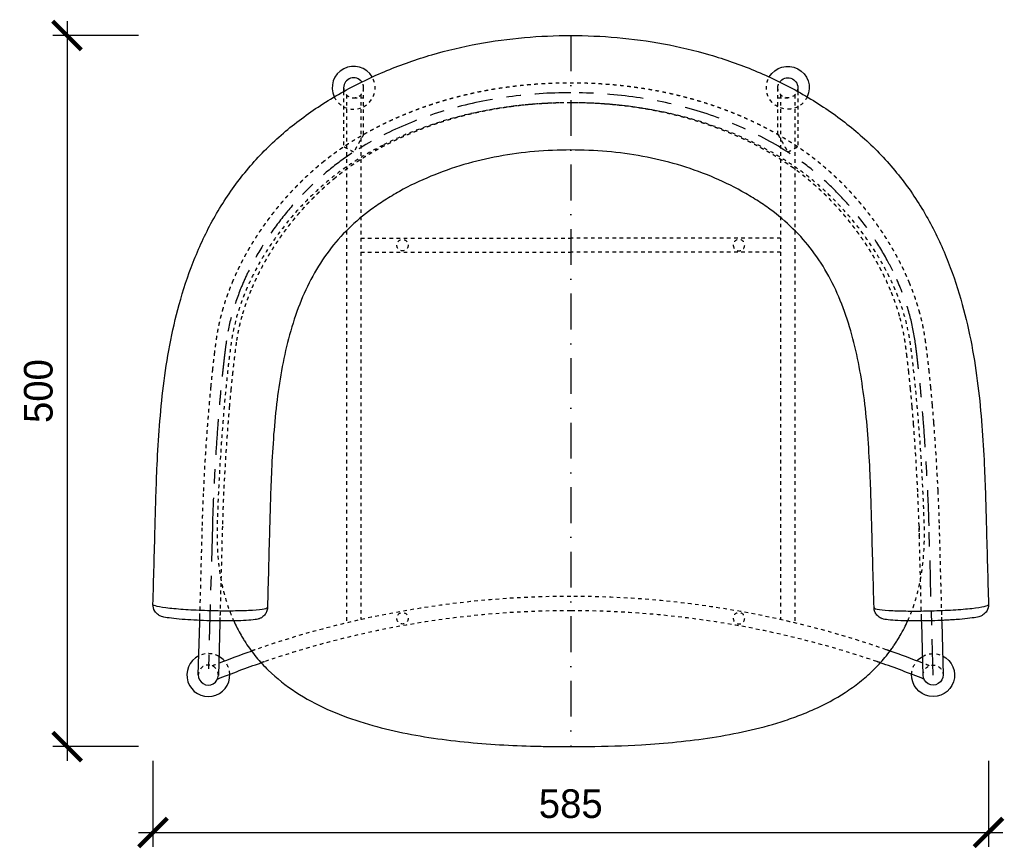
# Model space of a CAD drawing. Header units: millimetres. Extents: x 1291 to 3432, y -722 to 833.
# Tile 1 of 5: x 1291 to 1979, y -722 to -143. Entities that reach past the tile are written whole.
import ezdxf

# ---------------------------------------------------------------- set-up
doc = ezdxf.new("R2010")
doc.units = ezdxf.units.MM
doc.header["$LTSCALE"] = 5
for name, pattern in [('Center', [11, 5, -2, 2, -2]), ('DashDot', [9, 5, -2, 0, -2]), ('Hidden', [1, 0.5, -0.5])]:
    doc.linetypes.add(name, pattern=pattern)
for name, color, linetype, true_color in [('Center', 5, 'Center', 0x0000ff), ('Dimension', 7, 'Continuous', 0x009193), ('Hidden', 30, 'Hidden', 0xff7f00), ('Line 1 outline', 7, 'Continuous', 0x000000), ('Line 2 secondary', 252, 'Continuous', 0x696969), ('Line 3 tangent', 7, 'Continuous', 0xe6e6e6), ('Symmetry', 70, 'DashDot', 0x7fff00)]:
    doc.layers.add(name, color=color, linetype=linetype, true_color=true_color)
doc.styles.add('1to10', font='txt')
doc.dimstyles.new('1to10', dxfattribs={"dimscale": 10, "dimtxt": 2, "dimasz": 2, "dimexe": 1, "dimexo": 1, "dimgap": 1, "dimtad": 1, "dimtoh": 1, "dimdec": 0, "dimzin": 1, "dimdsep": 46, "dimtxsty": '1to10', "dimblk": 'ARCHTICK', "dimcen": 1, "dimdle": 1, "dimadec": 0, "dimazin": 1, "dimtfac": 1, "dimtdec": 4, "dimtix": 1, "dimtofl": 0, "dimtmove": 1, "dimatfit": 3, "dimldrblk": 'ARCHTICK', "dimfxl": 1, "dimtolj": 1, "dimtzin": 1, "dimarcsym": 0})

# ---------------------------------------------------------------- blocks, each defined once
blk = doc.blocks.new('_ArchTick')
at = {"color": 0, "linetype": 'ByBlock', "const_width": 0.15}
blk.add_lwpolyline([(-0.5, -0.5), (0.5, 0.5)], dxfattribs=at)
blk = doc.blocks.new('*D13')
at = {"layer": 'Defpoints', "color": 0}
for p in [(1383.91, -154.34), (1323.91, -651.34), (1383.91, -651.34)]:
    blk.add_point(p, dxfattribs=at)
at = {"layer": 'Dimension', "color": 0, "lineweight": -2}
for p, q in [((1323.91, -144.34), (1323.91, -661.34)), ((1373.91, -154.34), (1313.91, -154.34)), ((1373.91, -651.34), (1313.91, -651.34))]:
    blk.add_line(p, q, dxfattribs=at)
at = {"layer": 'Dimension', "color": 0, "lineweight": -2, "xscale": 20, "yscale": 20, "zscale": 20}
for p, rotation in [((1323.91, -154.34), 90), ((1323.91, -651.34), 270)]:
    blk.add_blockref('_ArchTick', p, dxfattribs=dict(at, rotation=rotation))
at = {"layer": 'Dimension', "color": 0, "insert": (1303.91, -402.84), "char_height": 20, "attachment_point": 5, "rotation": 90, "style": '1to10'}
blk.add_mtext('\\A1;500', dxfattribs=at)
blk = doc.blocks.new('*D15')
at = {"layer": 'Defpoints', "color": 0}
for p in [(1383.91, -651.34), (1967.68, -651.34), (1967.68, -711.34)]:
    blk.add_point(p, dxfattribs=at)
at = {"layer": 'Dimension', "color": 0, "lineweight": -2}
for p, q in [((1383.91, -661.34), (1383.91, -721.34)), ((1967.68, -661.34), (1967.68, -721.34)), ((1373.91, -711.34), (1977.68, -711.34))]:
    blk.add_line(p, q, dxfattribs=at)
at = {"layer": 'Dimension', "color": 0, "lineweight": -2, "xscale": 20, "yscale": 20, "zscale": 20, "rotation": 180}
blk.add_blockref('_ArchTick', (1383.91, -711.34), dxfattribs=at)
at = {"layer": 'Dimension', "color": 0, "lineweight": -2, "xscale": 20, "yscale": 20, "zscale": 20}
blk.add_blockref('_ArchTick', (1967.68, -711.34), dxfattribs=at)
at = {"layer": 'Dimension', "color": 0, "insert": (1675.8, -691.34), "char_height": 20, "attachment_point": 5, "style": '1to10'}
blk.add_mtext('\\A1;585', dxfattribs=at)

msp = doc.modelspace()

# ---------------------------------------------------------------- linework, layer by layer
at = {"layer": 'Center'}
for p, q in [((1425.42, -497.02), (1422.6, -601.33)), ((1929, -601.33), (1926.18, -497.02))]:
    msp.add_line(p, q, dxfattribs=at)
for points in [[(1675.8, -194.33), (1616.16, -194.33), (1563.7, -210.1), (1522.94, -236.62)], [(1828.66, -236.62), (1787.89, -210.1), (1735.44, -194.33), (1675.8, -194.33)]]:
    msp.add_open_spline(points, degree=3, dxfattribs=at)
for points, knots in [([(1522.94, -236.62), (1517.39, -240.23), (1506.58, -248.17), (1491.53, -261.78), (1477.66, -276.96), (1465.21, -293.46), (1456.51, -307.62), (1452.04, -316.23), (1450.8, -318.75)], [605.452753, 605.452753, 605.452753, 605.452753, 625.322451, 645.641802, 666.246288, 686.954431, 707.587228, 716.034181, 716.034181, 716.034181, 716.034181]), ([(1900.8, -318.75), (1899.56, -316.23), (1895.09, -307.62), (1886.39, -293.46), (1873.94, -276.96), (1860.07, -261.78), (1845.02, -248.17), (1834.21, -240.23), (1828.66, -236.62)], [181.329123, 181.329123, 181.329123, 181.329123, 189.776076, 210.408873, 231.117016, 251.721501, 272.040852, 291.910551, 291.910551, 291.910551, 291.910551]), ([(1450.8, -318.75), (1449.04, -322.33), (1444.63, -332.05), (1438.91, -348.31), (1436.12, -361.27), (1435.21, -367.76)], [716.034181, 716.034181, 716.034181, 716.034181, 727.985889, 748.033376, 767.673656, 767.673656, 767.673656, 767.673656]), ([(1916.39, -367.76), (1915.48, -361.27), (1912.68, -348.31), (1906.97, -332.05), (1902.56, -322.33), (1900.8, -318.75)], [129.689647, 129.689647, 129.689647, 129.689647, 149.329928, 169.377415, 181.329123, 181.329123, 181.329123, 181.329123]), ([(1435.21, -367.76), (1434.74, -371.11), (1433.83, -378.14), (1432.58, -389.08), (1431.39, -400.77), (1430.27, -413.04), (1429, -428.6), (1427.6, -448.62), (1426.27, -472.41), (1425.63, -489), (1425.42, -497.02)], [767.673656, 767.673656, 767.673656, 767.673656, 777.844112, 788.914663, 800.721885, 813.097307, 825.868749, 847.564927, 873.288084, 897.363304, 897.363304, 897.363304, 897.363304]), ([(1926.18, -497.02), (1925.97, -489), (1925.32, -472.41), (1924, -448.62), (1922.59, -428.6), (1921.32, -413.04), (1920.21, -400.77), (1919.02, -389.08), (1917.77, -378.14), (1916.86, -371.11), (1916.39, -367.76)], [0, 0, 0, 0, 24.07522, 49.798377, 71.494554, 84.265997, 96.641419, 108.448641, 119.519191, 129.689647, 129.689647, 129.689647, 129.689647])]:
    msp.add_open_spline(points, degree=3, knots=knots, dxfattribs=at)
at = {"layer": 'Hidden'}
for p, q in [((1531.11, -223.43), (1531.12, -190.86)), ((1820.49, -223.43), (1820.48, -190.86)), ((1517.12, -193.45), (1517.12, -232.08)), ((1524.12, -197.86), (1531.11, -197.86)), ((1820.48, -197.86), (1827.48, -197.86)), ((1834.48, -193.45), (1834.48, -232.08))]:
    msp.add_line(p, q, dxfattribs=at)
for points in [[(1519.12, -195.86), (1519.12, -564.88)], [(1529.12, -195.86), (1529.12, -562.56)], [(1822.48, -195.86), (1822.48, -562.56)], [(1832.48, -195.86), (1832.48, -564.88)], [(1529.12, -295.86), (1675.8, -295.86)], [(1822.48, -295.86), (1675.8, -295.86)], [(1529.12, -305.86), (1675.8, -305.86)], [(1822.48, -305.86), (1675.8, -305.86)]]:
    msp.add_lwpolyline(points, dxfattribs=at)
for centre in [(1558.26, -300.86), (1558.26, -561.63)]:
    msp.add_circle(centre, 4, dxfattribs=at)
at = {"layer": 'Hidden', "extrusion": (0, 0, -1)}
for centre in [(-1793.34, -300.86), (-1793.34, -561.63)]:
    msp.add_circle(centre, 4, dxfattribs=at)
at = {"layer": 'Hidden'}
for centre, radius, start, end in [((1524.12, -190.86), 15, 297.8046, 30.17063), ((1524.12, -190.86), 7, 180, 0), ((1524.12, -190.86), 7, 0, 35.59304), ((1524.12, -190.86), 15, 205.16114, 242.18186), ((1524.12, -190.86), 15, 242.18186, 297.8046), ((1675.8, -1217.45), 671.12, 90.00007, 109.17668), ((1675.8, -1217.45), 671.12, 70.82332, 89.99993), ((1675.8, -1217.45), 661.12, 90.00007, 108.87271), ((1675.8, -1217.45), 661.12, 71.12729, 89.99993), ((1675.8, -1217.45), 671.12, 109.17668, 109.41597), ((1675.8, -1217.45), 671.12, 70.58413, 70.82332), ((1422.6, -601.33), 15, 60.63992, 116.2762), ((1422.6, -601.33), 15, 2.26123, 41.20597), ((1422.6, -601.33), 7, 359.33223, 178.45452), ((1675.8, -1217.45), 661.12, 108.87271, 109.09871), ((1675.8, -1217.45), 661.12, 70.90137, 71.12729), ((1675.8, -1217.45), 671.12, 68.08239, 68.49926)]:
    msp.add_arc(centre, radius, start, end, dxfattribs=at)
at = {"layer": 'Hidden', "extrusion": (0, 0, -1)}
for centre, radius, start, end in [((-1827.48, -190.86), 15, 297.8046, 30.16565), ((-1827.48, -190.86), 7, 0, 35.58167), ((-1827.48, -190.86), 7, 180, 0), ((-1827.48, -190.86), 15, 205.16717, 242.18186), ((-1827.48, -190.86), 15, 242.18186, 297.8046), ((-1929, -601.33), 15, 2.26123, 41.20597), ((-1929, -601.33), 15, 60.63992, 116.2762), ((-1675.8, -1217.45), 671.12, 68.08239, 68.49926), ((-1929, -601.33), 7, 359.33223, 178.45452)]:
    msp.add_arc(centre, radius, start, end, dxfattribs=at)
at = {"layer": 'Hidden'}
for points, weights, degree, knots in [([(1502.48, -242.92), (1507.97, -238.43), (1513.78, -234.36), (1517.48, -231.78), (1521.29, -229.35), (1533.32, -221.71), (1546.15, -215.51), (1558.95, -209.33), (1572.33, -204.56), (1585.7, -199.79), (1599.48, -196.38), (1613.22, -192.99), (1627.21, -190.89), (1641.19, -188.81), (1655.29, -187.95), (1669.38, -187.1), (1683.49, -187.42), (1697.61, -187.73), (1711.65, -189.25), (1725.71, -190.77), (1739.57, -193.56), (1753.46, -196.37), (1767.02, -200.5), (1780.61, -204.65), (1793.69, -210.18), (1806.79, -215.72), (1819.19, -222.69), (1825.4, -226.19), (1831.4, -230.05), (1833.29, -231.27), (1835.17, -232.54), (1838.1, -234.52), (1840.96, -236.61), (1843.82, -238.7), (1846.6, -240.9), (1849.41, -243.12), (1852.14, -245.43), (1857.65, -250.11), (1862.84, -255.14), (1864.14, -256.4), (1865.42, -257.68), (1866.7, -258.98), (1867.97, -260.29), (1870.51, -262.93), (1872.96, -265.64), (1875.41, -268.35), (1877.77, -271.14), (1878.96, -272.54), (1880.12, -273.96), (1881.28, -275.38), (1882.42, -276.82), (1886.98, -282.58), (1891.16, -288.62), (1892.2, -290.13), (1893.22, -291.66), (1894.24, -293.18), (1895.23, -294.72), (1897.21, -297.81), (1899.08, -300.95), (1900.96, -304.1), (1902.73, -307.31), (1904.48, -310.5), (1906.12, -313.74), (1909.4, -320.24), (1912.19, -326.95)], [1, 0.99931667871, 1, 0.999763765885, 1, 0.99829809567, 1, 0.998557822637, 1, 0.998745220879, 1, 0.998896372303, 1, 0.999032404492, 1, 0.99912663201, 1, 0.999088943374, 1, 0.99895658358, 1, 0.998819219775, 1, 0.998647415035, 1, 0.998430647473, 1, 0.999552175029, 1, 0.999940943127, 1, 0.999829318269, 1, 0.99983271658, 1, 0.999844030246, 1, 0.999433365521, 1, 0.999965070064, 1, 0.999966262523, 1, 0.999869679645, 1, 0.99986794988, 1, 0.999966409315, 1, 0.999966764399, 1, 0.999476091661, 1, 0.999965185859, 1, 0.999963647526, 1, 0.999859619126, 1, 0.999851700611, 1, 0.999839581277, 1, 0.999338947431, 1], 2, [345.770304, 345.770304, 345.770304, 359.943896, 359.943896, 368.971763, 368.971763, 397.444735, 397.444735, 425.840338, 425.840338, 454.199608, 454.199608, 482.483901, 482.483901, 510.724121, 510.724121, 538.937234, 538.937234, 567.163952, 567.163952, 595.423426, 595.423426, 623.750408, 623.750408, 652.131142, 652.131142, 680.552835, 680.552835, 694.80798, 694.80798, 699.322296, 699.322296, 706.408269, 706.408269, 713.494598, 713.494598, 720.653877, 720.653877, 735.097422, 735.097422, 738.720439, 738.720439, 742.375125, 742.375125, 749.685895, 749.685895, 756.995335, 756.995335, 760.659487, 760.659487, 764.332772, 764.332772, 779.02371, 779.02371, 782.690912, 782.690912, 786.354978, 786.354978, 793.68459, 793.68459, 801.012242, 801.012242, 808.285857, 808.285857, 822.819546, 822.819546, 822.819546]), ([(1899.27, -332.33), (1896.67, -326.09), (1893.62, -320.05), (1892.1, -317.03), (1890.47, -314.07), (1888.81, -311.07), (1887.06, -308.12), (1885.3, -305.18), (1883.45, -302.29), (1882.52, -300.85), (1881.57, -299.42), (1880.62, -297.99), (1879.64, -296.58), (1875.72, -290.91), (1871.44, -285.51), (1870.37, -284.16), (1869.28, -282.82), (1868.19, -281.49), (1867.09, -280.18), (1864.87, -277.57), (1862.57, -275.02), (1860.27, -272.48), (1857.89, -270.01), (1856.7, -268.78), (1855.5, -267.56), (1854.3, -266.36), (1853.09, -265.18), (1848.24, -260.48), (1843.09, -256.11), (1840.55, -253.96), (1837.93, -251.89), (1835.35, -249.85), (1832.7, -247.91), (1830.04, -245.97), (1827.32, -244.13), (1825.57, -242.95), (1823.8, -241.81), (1818.17, -238.18), (1812.32, -234.89), (1800.61, -228.3), (1788.23, -223.07), (1775.82, -217.82), (1762.93, -213.89), (1750.02, -209.95), (1736.79, -207.29), (1723.56, -204.62), (1710.14, -203.17), (1696.7, -201.72), (1683.18, -201.42), (1669.65, -201.11), (1656.14, -201.93), (1642.65, -202.74), (1629.29, -204.74), (1615.95, -206.73), (1602.85, -209.97), (1589.75, -213.21), (1577.04, -217.74), (1564.37, -222.26), (1552.25, -228.11), (1540.16, -233.95), (1528.83, -241.15), (1525.27, -243.41), (1521.82, -245.83), (1516.43, -249.6), (1511.34, -253.76)], [0.999999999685, 0.999339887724, 1, 0.99983855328, 1, 0.99985258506, 1, 0.999859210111, 1, 0.999963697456, 1, 0.999965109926, 1, 0.999476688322, 1, 0.99996679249, 1, 0.999966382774, 1, 0.999868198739, 1, 0.99986937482, 1, 0.999966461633, 1, 0.999964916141, 1, 0.999435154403, 1, 0.999843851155, 1, 0.99983257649, 1, 0.999828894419, 1, 0.999940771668, 1, 0.999554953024, 1, 0.998427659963, 1, 0.998648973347, 1, 0.99881900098, 1, 0.998956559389, 1, 0.999088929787, 1, 0.999128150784, 1, 0.999031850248, 1, 0.998895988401, 1, 0.998747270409, 1, 0.998553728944, 1, 0.998307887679, 1, 0.999763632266, 1, 0.999315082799, 0.999999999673], 2, [234.525599, 234.525599, 234.525599, 248.040787, 248.040787, 254.804958, 254.804958, 261.660281, 261.660281, 268.517414, 268.517414, 271.94576, 271.94576, 275.379656, 275.379656, 289.162729, 289.162729, 292.60873, 292.60873, 296.041505, 296.041505, 302.896645, 302.896645, 309.754519, 309.754519, 313.18217, 313.18217, 316.568332, 316.568332, 330.066001, 330.066001, 336.733051, 336.733051, 343.308099, 343.308099, 349.884862, 349.884862, 354.095793, 354.095793, 367.502912, 367.502912, 394.356566, 394.356566, 421.281189, 421.281189, 448.246553, 448.246553, 475.227755, 475.227755, 502.255292, 502.255292, 529.303123, 529.303123, 556.309181, 556.309181, 583.277043, 583.277043, 610.235051, 610.235051, 637.124083, 637.124083, 663.948038, 663.948038, 672.372662, 672.372662, 685.51966, 685.51966, 685.51966]), ([(1531.11, -223.44), (1531.11, -223.44), (1531.12, -223.44), (1531.12, -223.44), (1531.12, -223.44), (1531.11, -223.44), (1531.11, -223.44), (1530.43, -224.62), (1529.74, -225.81), (1529.07, -227), (1527.39, -229.94), (1525.74, -232.89), (1524.12, -235.86)], [1, 1, 1, 1, 1, 1, 1, 0.999997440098, 0.999997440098, 1, 0.999974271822, 0.999974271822, 1], 3, [17.154263, 17.154263, 17.154263, 17.154263, 17.380631, 17.380631, 17.380631, 17.569525, 17.569525, 17.569525, 21.673181, 21.673181, 21.673181, 31.821192, 31.821192, 31.821192, 31.821192]), ([(1820.49, -223.44), (1820.48, -223.44), (1820.48, -223.44), (1820.48, -223.44), (1820.48, -223.44), (1820.48, -223.44), (1820.48, -223.44), (1821.17, -224.62), (1821.85, -225.81), (1822.53, -227), (1824.21, -229.94), (1825.86, -232.89), (1827.48, -235.86)], [1, 1, 1, 1, 1, 1, 1, 0.999997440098, 0.999997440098, 1, 0.999974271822, 0.999974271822, 1], 3, [17.154263, 17.154263, 17.154263, 17.154263, 17.380631, 17.380631, 17.380631, 17.569525, 17.569525, 17.569525, 21.673181, 21.673181, 21.673181, 31.821192, 31.821192, 31.821192, 31.821192]), ([(1439.41, -326.95), (1441.95, -320.85), (1444.88, -314.93), (1446.35, -311.97), (1447.92, -309.06), (1449.49, -306.13), (1451.16, -303.25), (1454.5, -297.49), (1458.19, -291.93), (1460.04, -289.16), (1461.97, -286.44), (1463.9, -283.71), (1465.91, -281.05), (1469.93, -275.72), (1474.26, -270.63), (1478.56, -265.57), (1483.16, -260.77), (1487.73, -256.01), (1492.57, -251.53), (1497.39, -247.07), (1502.48, -242.92)], [1, 0.999451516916, 1, 0.999865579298, 1, 0.999874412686, 1, 0.99952707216, 1, 0.999887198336, 1, 0.999892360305, 1, 0.999563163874, 1, 0.999564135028, 1, 0.999545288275, 1, 0.999530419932, 1], 2, [239.664594, 239.664594, 239.664594, 252.877434, 252.877434, 259.483596, 259.483596, 266.134153, 266.134153, 279.463342, 279.463342, 286.134021, 286.134021, 292.811755, 292.811755, 306.156782, 306.156782, 319.44716, 319.44716, 332.640897, 332.640897, 345.770304, 345.770304, 345.770304]), ([(1511.34, -253.76), (1506.58, -257.64), (1502.07, -261.81), (1497.54, -266), (1493.27, -270.46), (1488.96, -274.96), (1484.91, -279.71), (1480.86, -284.47), (1477.09, -289.47), (1475.2, -291.97), (1473.39, -294.53), (1471.58, -297.08), (1469.85, -299.68), (1466.4, -304.87), (1463.28, -310.27), (1461.72, -312.96), (1460.25, -315.69), (1458.79, -318.4), (1457.43, -321.15), (1454.69, -326.65), (1452.33, -332.33)], [0.999999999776, 0.999530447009, 1, 0.999544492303, 1, 0.999565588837, 1, 0.999562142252, 1, 0.999892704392, 1, 0.9998871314, 1, 0.999526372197, 1, 0.999875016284, 1, 0.999864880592, 1, 0.99945205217, 1], 2, [685.51966, 685.51966, 685.51966, 697.791871, 697.791871, 710.136504, 710.136504, 722.603906, 722.603906, 735.117444, 735.117444, 741.382941, 741.382941, 747.632818, 747.632818, 760.098349, 760.098349, 766.310641, 766.310641, 772.454296, 772.454296, 784.739301, 784.739301, 784.739301]), ([(1419.33, -472.64), (1420.19, -454.29), (1421.48, -435.97), (1422.31, -424.13), (1423.33, -412.31)], [1, 0.999933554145, 1, 0.999968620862, 0.999999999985], 2, [91.932796, 91.932796, 91.932796, 128.666689, 128.666689, 152.39713, 152.39713, 152.39713]), ([(1437.28, -413.51), (1436.27, -425.22), (1435.45, -436.95), (1434.17, -455.11), (1433.31, -473.29)], [1, 0.999968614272, 1, 0.999933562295, 1], 2, [867.694232, 867.694232, 867.694232, 891.202975, 891.202975, 927.611385, 927.611385, 927.611385]), ([(1918.29, -473.3), (1917.68, -460.51), (1916.87, -447.73), (1916.19, -436.95), (1915.36, -426.18)], [1, 0.999968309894, 1, 0.999977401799, 1], 2, [91.649546, 91.649546, 91.649546, 117.263495, 117.263495, 138.864662, 138.864662, 138.864662]), ([(1929.31, -425.1), (1930.15, -435.96), (1930.84, -446.84), (1931.66, -459.73), (1932.27, -472.63)], [1, 0.999977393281, 1, 0.999968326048, 0.999999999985], 2, [922.924129, 922.924129, 922.924129, 944.715246, 944.715246, 970.547572, 970.547572, 970.547572])]:
    msp.add_rational_spline(points, weights, degree=degree, knots=knots, dxfattribs=at)
at = {"layer": 'Hidden', "lineweight": -3}
for points, knots in [([(1668.05, -201.42), (1662.74, -201.54), (1649.49, -202.16), (1636.3, -203.59), (1612.69, -207.1), (1597.14, -210.66), (1574.45, -218.01), (1567, -220.8), (1554.58, -226.1), (1549.55, -228.46), (1544.6, -230.98)], [9.531024, 9.531024, 9.531024, 9.531024, 22.261218, 41.363696, 41.363696, 79.561465, 79.561465, 98.66035, 98.66035, 112.009244, 112.009244, 112.009244, 112.009244]), ([(1911.24, -563.47), (1911.35, -563.22), (1911.47, -562.97), (1912.41, -560.83), (1913.19, -558.92), (1915.39, -553.12), (1916.66, -549.19), (1918.28, -543.2), (1918.77, -541.2), (1919.67, -537.16), (1920.07, -535.13), (1921.16, -529.03), (1921.71, -524.93), (1922.51, -516.7), (1922.75, -512.57), (1922.92, -506.37), (1922.95, -504.3), (1922.93, -500.17), (1922.89, -498.1), (1922.77, -493.97), (1922.7, -491.9), (1922.56, -487.77), (1922.48, -485.7), (1921.91, -471.14), (1921.02, -454.65), (1919.59, -434.06), (1918.67, -422.22), (1918, -414.28), (1916.93, -402.4), (1916.14, -394.48), (1914.8, -382.63), (1914.32, -378.68), (1913.55, -372.76), (1913.28, -370.79), (1912.72, -366.86), (1912.39, -364.89), (1910.55, -355.13), (1908.36, -347.45), (1905.31, -339.05), (1904.96, -338.12), (1904.25, -336.26), (1903.88, -335.34), (1903.14, -333.5), (1902.75, -332.58), (1901.98, -330.76), (1901.58, -329.84), (1900.36, -327.12), (1899.52, -325.32), (1897.78, -321.75), (1896.88, -319.98), (1892.25, -311.2), (1888.12, -304.39), (1879.11, -291.32), (1874.22, -285.05), (1863.79, -273.08), (1858.24, -267.38), (1849.46, -259.34), (1846.45, -256.75), (1840.28, -251.76), (1837.11, -249.36), (1832.25, -245.92), (1830.62, -244.8), (1827.3, -242.61), (1825.63, -241.55), (1820.56, -238.41), (1817.13, -236.42), (1799.74, -226.85), (1785.06, -220.6), (1754.83, -210.76), (1739.28, -207.17), (1715.69, -203.64), (1702.5, -202.19), (1689.26, -201.56), (1683.96, -201.43)], [831.523946, 831.523946, 831.523946, 831.523946, 832.173764, 832.173764, 837.065476, 837.065476, 846.848901, 846.848901, 851.740614, 851.740614, 856.632326, 856.632326, 866.415751, 866.415751, 876.199176, 876.199176, 881.090889, 881.090889, 885.982601, 885.982601, 890.874314, 890.874314, 895.766026, 895.766026, 925.352081, 934.899727, 944.447372, 953.995017, 953.995017, 973.090308, 973.090308, 982.637953, 982.637953, 987.411776, 987.411776, 992.185598, 992.185598, 1011.280889, 1011.280889, 1013.6678, 1013.6678, 1016.054712, 1016.054712, 1018.441623, 1018.441623, 1020.828534, 1020.828534, 1025.602357, 1025.602357, 1030.376179, 1030.376179, 1049.47147, 1049.47147, 1068.566761, 1068.566761, 1087.662051, 1087.662051, 1097.209697, 1097.209697, 1106.757342, 1106.757342, 1111.531164, 1111.531164, 1116.304987, 1116.304987, 1125.852632, 1125.852632, 1164.043214, 1164.043214, 1202.233795, 1202.233795, 1221.329085, 1234.059279, 1234.059279, 1234.059279, 1234.059279]), ([(1544.6, -230.98), (1542.47, -232.06), (1540.36, -233.18), (1534.78, -236.24), (1531.34, -238.23), (1526.27, -241.36), (1524.59, -242.42), (1521.28, -244.6), (1519.64, -245.72), (1514.77, -249.15), (1511.6, -251.55), (1505.42, -256.53), (1502.4, -259.11), (1496.53, -264.46), (1493.68, -267.23), (1488.13, -272.9), (1485.43, -275.82), (1477.59, -284.78), (1472.7, -291.06), (1463.65, -304.12), (1459.5, -310.91), (1453.93, -321.45), (1452.19, -325.02), (1450.15, -329.55), (1449.75, -330.46), (1448.97, -332.29), (1448.59, -333.2), (1447.84, -335.05), (1447.47, -335.97), (1446.75, -337.82), (1446.4, -338.75), (1443.32, -347.15), (1441.13, -354.82), (1439.25, -364.59), (1438.93, -366.55), (1438.36, -370.49), (1438.09, -372.46), (1437.31, -378.37), (1436.83, -382.32), (1435.49, -394.18), (1434.7, -402.1), (1433.63, -413.98), (1432.95, -421.93), (1432.03, -433.76), (1431.17, -446.1), (1430.66, -454.34), (1429.95, -466.83), (1429.53, -475.08), (1429.04, -487.48), (1428.9, -491.61), (1428.71, -497.81), (1428.67, -499.88), (1428.65, -504.01), (1428.67, -506.08), (1428.83, -512.28), (1429.07, -516.41), (1429.85, -524.64), (1430.4, -528.74), (1431.47, -534.85), (1431.87, -536.88), (1432.76, -540.91), (1433.25, -542.92), (1434.85, -548.91), (1436.11, -552.85), (1438.43, -558.99), (1439.35, -561.25), (1440.35, -563.47)], [112.009244, 112.009244, 112.009244, 112.009244, 117.759234, 117.759234, 127.308677, 127.308677, 132.083398, 132.083398, 136.858119, 136.858119, 146.407561, 146.407561, 155.957003, 155.957003, 165.506446, 165.506446, 175.055888, 175.055888, 194.154772, 194.154772, 213.253657, 213.253657, 222.803099, 222.803099, 225.19046, 225.19046, 227.57782, 227.57782, 229.965181, 229.965181, 232.352541, 232.352541, 251.451426, 251.451426, 256.226147, 256.226147, 261.000868, 261.000868, 270.55031, 270.55031, 289.649195, 289.649195, 299.198637, 308.748079, 318.297522, 328.315707, 328.315707, 347.883335, 347.883335, 357.667149, 357.667149, 362.559056, 362.559056, 367.450963, 367.450963, 377.234777, 377.234777, 387.018591, 387.018591, 391.910498, 391.910498, 396.802405, 396.802405, 406.586219, 406.586219, 412.357858, 412.357858, 412.357858, 412.357858])]:
    msp.add_open_spline(points, degree=3, knots=knots, dxfattribs=at)
for points in [[(1675.93, -201.33), (1673.31, -201.33), (1670.68, -201.36), (1668.05, -201.42)], [(1676, -201.33), (1675.98, -201.33), (1675.95, -201.33), (1675.93, -201.33)], [(1683.96, -201.43), (1681.31, -201.37), (1678.65, -201.34), (1676, -201.33)]]:
    msp.add_open_spline(points, degree=3, dxfattribs=at)
at = {"layer": 'Hidden'}
for points in [[(1524.12, -235.86), (1523.78, -235.67), (1523.45, -235.49), (1523.12, -235.31), (1521.73, -234.56), (1520.38, -233.83), (1519.3, -233.25), (1519.26, -233.22), (1519.21, -233.2), (1519.17, -233.17), (1517.95, -232.52), (1517.17, -232.1), (1517.12, -232.07)], [(1827.48, -235.86), (1827.82, -235.67), (1828.15, -235.49), (1828.48, -235.31), (1829.87, -234.56), (1831.21, -233.83), (1832.3, -233.25), (1832.34, -233.22), (1832.39, -233.2), (1832.43, -233.17), (1833.65, -232.52), (1834.43, -232.1), (1834.48, -232.07)]]:
    msp.add_open_spline(points, degree=3, knots=[0, 0, 0, 0, 1.14304, 1.14304, 1.14304, 5.986042, 5.986042, 5.986042, 6.18841, 6.18841, 6.18841, 11.792959, 11.792959, 11.792959, 11.792959], dxfattribs=at)
for points, weights in [([(1432.54, -346.65), (1435.39, -336.6), (1439.41, -326.95)], [1, 0.998269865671, 1]), ([(1912.19, -326.95), (1916.2, -336.59), (1919.05, -346.65)], [1, 0.998258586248, 1]), ([(1452.33, -332.33), (1448.64, -341.21), (1446.01, -350.47)], [1, 0.998269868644, 1]), ([(1905.59, -350.47), (1902.96, -341.21), (1899.27, -332.33)], [1, 0.998259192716, 0.99999999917]), ([(1428.28, -366.77), (1429.73, -356.56), (1432.54, -346.65)], [1, 0.997746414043, 1]), ([(1446.01, -350.47), (1443.46, -359.48), (1442.14, -368.75)], [1, 0.997747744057, 0.999999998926]), ([(1909.46, -368.74), (1908.14, -359.47), (1905.59, -350.47)], [1, 0.99772811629, 1]), ([(1919.05, -346.65), (1921.87, -356.57), (1923.32, -366.77)], [1, 0.997728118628, 1]), ([(1426.94, -377), (1427.55, -371.87), (1428.28, -366.77)], [0.99999999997, 0.999936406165, 1]), ([(1442.14, -368.75), (1441.43, -373.71), (1440.84, -378.69)], [0.99999999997, 0.999936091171, 1]), ([(1910.76, -378.69), (1910.15, -373.71), (1909.46, -368.74)], [1, 0.999961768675, 1]), ([(1923.32, -366.77), (1924.03, -371.88), (1924.66, -376.99)], [1, 0.999961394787, 0.999999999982]), ([(1425.67, -388.09), (1426.27, -382.54), (1426.94, -377)], [1, 0.999976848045, 0.999999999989]), ([(1924.66, -376.99), (1925.33, -382.54), (1925.93, -388.09)], [0.999999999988, 0.999975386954, 1]), ([(1440.84, -378.69), (1440.18, -384.13), (1439.59, -389.59)], [1, 0.999976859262, 1]), ([(1912.01, -389.59), (1911.42, -384.13), (1910.76, -378.69)], [1, 0.999975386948, 1]), ([(1424.46, -399.91), (1425.03, -394), (1425.67, -388.09)], [1, 0.999983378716, 1]), ([(1439.59, -389.59), (1438.96, -395.42), (1438.4, -401.26)], [1, 0.999983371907, 1]), ([(1913.2, -401.26), (1912.64, -395.42), (1912.01, -389.59)], [1, 0.999983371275, 1]), ([(1925.93, -388.09), (1926.57, -394), (1927.14, -399.92)], [1, 0.99998337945, 0.999999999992]), ([(1423.33, -412.31), (1423.86, -406.11), (1424.46, -399.91)], [0.999999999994, 0.999987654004, 1]), ([(1438.4, -401.26), (1437.81, -407.38), (1437.28, -413.51)], [1, 0.999987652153, 1]), ([(1914.32, -413.51), (1913.79, -407.38), (1913.2, -401.26)], [1, 0.999987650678, 1]), ([(1927.14, -399.92), (1927.73, -406.11), (1928.27, -412.31)], [0.999999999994, 0.999987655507, 0.999999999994]), ([(1928.27, -412.31), (1928.82, -418.7), (1929.31, -425.1)], [0.999999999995, 0.999990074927, 1]), ([(1915.36, -426.18), (1914.87, -419.84), (1914.32, -413.51)], [1, 0.999990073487, 1]), ([(1418.42, -496.83), (1418.76, -484.73), (1419.33, -472.64)], [1, 0.999954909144, 1]), ([(1433.31, -473.29), (1432.75, -485.25), (1432.41, -497.21)], [1, 0.999954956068, 0.999999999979]), ([(1919.18, -497.21), (1918.86, -485.25), (1918.29, -473.3)], [1, 0.99994483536, 1]), ([(1932.27, -472.63), (1932.85, -484.73), (1933.18, -496.83)], [0.999999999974, 0.99994483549, 0.999999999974])]:
    msp.add_rational_spline(points, weights, degree=2, dxfattribs=at)
for points, degree in [([(1416.69, -560.78), (1417.56, -528.81), (1418.42, -496.83)], 2), ([(1432.41, -497.21), (1431.55, -529.19), (1430.69, -561.16)], 2), ([(1920.91, -561.16), (1920.05, -529.19), (1919.18, -497.21)], 2), ([(1919.19, -497.21), (1919.28, -500.65), (1919.29, -504.01), (1919.22, -507.3)], 3), ([(1933.18, -496.83), (1934.04, -528.81), (1934.9, -560.78)], 2), ([(1416.63, -563.13), (1416.66, -561.96), (1416.69, -560.78)], 2), ([(1430.69, -561.16), (1430.66, -562.33), (1430.62, -563.5)], 2), ([(1920.97, -563.5), (1920.94, -562.33), (1920.91, -561.16)], 2), ([(1934.9, -560.78), (1934.94, -561.96), (1934.97, -563.13)], 2)]:
    msp.add_open_spline(points, degree=degree, dxfattribs=at)
at = {"layer": 'Line 1 outline'}
for p, q in [((1517.12, -190.86), (1517.12, -193.45)), ((1834.48, -190.86), (1834.48, -193.45))]:
    msp.add_line(p, q, dxfattribs=at)
for points in [[(1415.6, -601.15), (1416.59, -564.53), (1416.63, -563.13)], [(1430.62, -563.5), (1430.59, -564.91), (1429.6, -601.52)], [(1922, -601.52), (1921.01, -564.91), (1920.97, -563.5)], [(1934.97, -563.13), (1935.01, -564.53), (1935.99, -601.15)]]:
    msp.add_lwpolyline(points, dxfattribs=at)
for centre, radius, start, end in [((1524.12, -190.86), 7, 35.59304, 180), ((1675.8, -1217.45), 671.12, 68.49926, 70.58413), ((1675.8, -1217.45), 661.12, 68.08239, 70.90137), ((1422.6, -601.33), 7, 178.45452, 359.33223)]:
    msp.add_arc(centre, radius, start, end, dxfattribs=at)
at = {"layer": 'Line 1 outline', "extrusion": (0, 0, -1)}
for centre, radius, start, end in [((-1827.48, -190.86), 7, 35.58167, 180), ((-1675.8, -1217.45), 671.12, 68.49926, 70.58403), ((-1675.8, -1217.45), 661.12, 68.08239, 70.90129), ((-1929, -601.33), 7, 178.45452, 359.33223)]:
    msp.add_arc(centre, radius, start, end, dxfattribs=at)
at = {"layer": 'Line 1 outline', "lineweight": -3}
for points, knots in [([(1385.37, -498.15), (1385.77, -483.43), (1386.15, -469.1), (1386.83, -454.39), (1387.25, -445.25), (1387.78, -436.15), (1388.48, -427.03), (1389.2, -417.71), (1390.1, -408.43), (1391.25, -399.15), (1392.43, -389.67), (1393.87, -380.24), (1395.64, -370.85), (1397.46, -361.22), (1399.63, -351.68), (1402.24, -342.22), (1404.98, -332.26), (1408.19, -322.45), (1411.97, -312.83), (1415.84, -302.97), (1420.29, -293.34), (1425.38, -284.05), (1430.6, -274.51), (1436.5, -265.31), (1443.06, -256.62), (1449.59, -247.96), (1456.82, -239.74), (1464.58, -232.16), (1472.27, -224.64), (1480.56, -217.67), (1489.23, -211.31), (1493.61, -208.09), (1498.1, -205.02), (1502.68, -202.09), (1507.43, -199.04), (1512.26, -196.15), (1517.19, -193.4), (1526.95, -187.96), (1537.04, -183.1), (1547.37, -178.83), (1557.61, -174.59), (1568.08, -170.93), (1578.71, -167.82), (1589.31, -164.72), (1600.06, -162.18), (1610.91, -160.17), (1621.67, -158.18), (1632.53, -156.72), (1643.43, -155.75), (1654.2, -154.8), (1664.98, -154.34), (1675.8, -154.34), (1686.61, -154.34), (1697.4, -154.8), (1708.17, -155.75), (1719.07, -156.72), (1729.92, -158.18), (1740.68, -160.17), (1751.53, -162.18), (1762.29, -164.72), (1772.88, -167.82), (1783.52, -170.93), (1793.98, -174.59), (1804.22, -178.83), (1814.55, -183.1), (1824.64, -187.96), (1834.4, -193.4), (1839.33, -196.15), (1844.17, -199.04), (1848.92, -202.09), (1853.5, -205.02), (1857.98, -208.09), (1862.37, -211.31), (1871.04, -217.67), (1879.32, -224.64), (1887.01, -232.15), (1894.77, -239.74), (1902, -247.96), (1908.54, -256.62), (1915.09, -265.3), (1920.99, -274.51), (1926.22, -284.05), (1931.31, -293.34), (1935.76, -302.97), (1939.63, -312.83), (1943.4, -322.45), (1946.62, -332.26), (1949.36, -342.22), (1951.96, -351.68), (1954.13, -361.22), (1955.95, -370.85), (1957.73, -380.24), (1959.16, -389.67), (1960.34, -399.15), (1961.49, -408.43), (1962.39, -417.71), (1963.11, -427.03), (1963.82, -436.15), (1964.34, -445.25), (1964.77, -454.39), (1965.44, -469.1), (1965.83, -483.43), (1966.23, -498.15)], [0, 0, 0, 0, 43.931838, 43.931838, 43.931838, 71.428231, 71.428231, 71.428231, 99.532302, 99.532302, 99.532302, 128.258893, 128.258893, 128.258893, 157.727195, 157.727195, 157.727195, 188.786046, 188.786046, 188.786046, 220.647106, 220.647106, 220.647106, 253.3917, 253.3917, 253.3917, 286.079373, 286.079373, 286.079373, 318.44307, 318.44307, 318.44307, 334.769107, 334.769107, 334.769107, 351.698535, 351.698535, 351.698535, 385.269037, 385.269037, 385.269037, 418.528278, 418.528278, 418.528278, 451.659312, 451.659312, 451.659312, 484.496775, 484.496775, 484.496775, 516.920022, 516.920022, 516.920022, 549.343453, 549.343453, 549.343453, 582.179459, 582.179459, 582.179459, 615.311155, 615.311155, 615.311155, 648.569855, 648.569855, 648.569855, 682.141326, 682.141326, 682.141326, 699.071467, 699.071467, 699.071467, 715.397015, 715.397015, 715.397015, 747.758638, 747.758638, 747.758638, 780.447423, 780.447423, 780.447423, 813.192595, 813.192595, 813.192595, 845.053611, 845.053611, 845.053611, 876.111996, 876.111996, 876.111996, 905.581457, 905.581457, 905.581457, 934.306597, 934.306597, 934.306597, 962.411211, 962.411211, 962.411211, 989.908118, 989.908118, 989.908118, 1033.840042, 1033.840042, 1033.840042, 1033.840042]), ([(1886.25, -500.31), (1885.88, -486.35), (1885.49, -472.02), (1884.85, -458.07), (1884.47, -449.79), (1883.99, -441.46), (1883.35, -433.19), (1882.73, -425.12), (1881.95, -417.04), (1880.95, -409.01), (1879.98, -401.22), (1878.8, -393.42), (1877.34, -385.71), (1875.93, -378.24), (1874.25, -370.79), (1872.23, -363.46), (1870.24, -356.22), (1867.9, -349.05), (1865.16, -342.06), (1862.53, -335.35), (1859.51, -328.79), (1856.04, -322.46), (1852.67, -316.3), (1848.89, -310.4), (1844.66, -304.79), (1840.53, -299.3), (1836.02, -294.18), (1831.1, -289.37), (1826.07, -284.46), (1820.7, -279.96), (1815.03, -275.8), (1812.01, -273.58), (1808.9, -271.46), (1805.75, -269.44), (1802.39, -267.29), (1798.94, -265.23), (1795.45, -263.28), (1788.39, -259.34), (1781.09, -255.84), (1773.62, -252.74), (1766.05, -249.61), (1758.3, -246.9), (1750.44, -244.6), (1742.44, -242.27), (1734.32, -240.35), (1726.13, -238.83), (1717.85, -237.3), (1709.51, -236.18), (1701.12, -235.44), (1692.71, -234.7), (1684.24, -234.34), (1675.8, -234.34), (1667.35, -234.34), (1658.88, -234.7), (1650.47, -235.44), (1642.09, -236.18), (1633.74, -237.3), (1625.47, -238.83), (1617.27, -240.35), (1609.15, -242.27), (1601.16, -244.6), (1593.29, -246.9), (1585.54, -249.61), (1577.97, -252.75), (1570.5, -255.84), (1563.2, -259.35), (1556.14, -263.28), (1552.65, -265.23), (1549.21, -267.29), (1545.84, -269.44), (1542.69, -271.46), (1539.59, -273.58), (1536.57, -275.8), (1530.9, -279.96), (1525.52, -284.46), (1520.49, -289.38), (1515.58, -294.18), (1511.07, -299.3), (1506.93, -304.79), (1502.7, -310.4), (1498.92, -316.3), (1495.55, -322.46), (1492.09, -328.79), (1489.07, -335.35), (1486.44, -342.06), (1483.69, -349.05), (1481.36, -356.23), (1479.36, -363.46), (1477.35, -370.79), (1475.66, -378.24), (1474.25, -385.71), (1472.79, -393.42), (1471.61, -401.22), (1470.64, -409.01), (1469.65, -417.04), (1468.87, -425.12), (1468.24, -433.19), (1467.61, -441.46), (1467.13, -449.79), (1466.74, -458.07), (1466.1, -472.02), (1465.72, -486.35), (1465.34, -500.31)], [0, 0, 0, 0, 42.407123, 42.407123, 42.407123, 67.434608, 67.434608, 67.434608, 91.828224, 91.828224, 91.828224, 115.511032, 115.511032, 115.511032, 138.449732, 138.449732, 138.449732, 161.10845, 161.10845, 161.10845, 182.842825, 182.842825, 182.842825, 203.984813, 203.984813, 203.984813, 224.620518, 224.620518, 224.620518, 245.743543, 245.743543, 245.743543, 257.008947, 257.008947, 257.008947, 269.029271, 269.029271, 269.029271, 293.318432, 293.318432, 293.318432, 317.928529, 317.928529, 317.928529, 342.942187, 342.942187, 342.942187, 368.19734, 368.19734, 368.19734, 393.563131, 393.563131, 393.563131, 418.92878, 418.92878, 418.92878, 444.185045, 444.185045, 444.185045, 469.198191, 469.198191, 469.198191, 493.808674, 493.808674, 493.808674, 518.097121, 518.097121, 518.097121, 530.116942, 530.116942, 530.116942, 541.382695, 541.382695, 541.382695, 562.507037, 562.507037, 562.507037, 583.142034, 583.142034, 583.142034, 604.283665, 604.283665, 604.283665, 626.018086, 626.018086, 626.018086, 648.677174, 648.677174, 648.677174, 671.614985, 671.614985, 671.614985, 695.299007, 695.299007, 695.299007, 719.69219, 719.69219, 719.69219, 744.719216, 744.719216, 744.719216, 787.126264, 787.126264, 787.126264, 787.126264]), ([(1389.3, -560.11), (1388.65, -559.83), (1387.96, -559.46), (1386.44, -558.29), (1385.73, -557.54), (1385.15, -556.6), (1384.32, -555.27), (1383.87, -553.68), (1383.91, -552.04)], [0.013065, 0.013065, 0.013065, 0.013065, 3.764847, 3.764847, 7.339001, 7.339001, 7.339001, 12.504705, 12.504705, 12.504705, 12.504705]), ([(1463.89, -554.18), (1463.86, -555.18), (1463.65, -556.17), (1463.27, -557.08), (1462.93, -557.93), (1462.45, -558.7), (1461.88, -559.36), (1461.17, -560.19), (1460.39, -560.78), (1459.34, -561.39), (1459.06, -561.53), (1458.54, -561.77), (1458.31, -561.87), (1458.08, -561.95)], [0, 0, 0, 0, 3.15364, 3.15364, 3.15364, 6.077423, 6.077423, 6.077423, 9.926209, 9.926209, 11.419554, 11.419554, 12.759578, 12.759578, 12.759578, 12.759578]), ([(1893.51, -561.95), (1893.29, -561.87), (1893.05, -561.77), (1892.54, -561.53), (1892.26, -561.39), (1891.21, -560.78), (1890.43, -560.19), (1889.72, -559.36), (1889.15, -558.7), (1888.67, -557.93), (1888.32, -557.08), (1887.94, -556.17), (1887.73, -555.18), (1887.71, -554.18)], [6.790113, 6.790113, 6.790113, 6.790113, 8.129618, 8.129618, 9.622963, 9.622963, 13.471749, 13.471749, 13.471749, 16.395533, 16.395533, 16.395533, 19.549172, 19.549172, 19.549172, 19.549172]), ([(1967.68, -552.04), (1967.73, -553.68), (1967.27, -555.27), (1966.45, -556.6), (1965.86, -557.54), (1965.15, -558.28), (1963.64, -559.46), (1962.94, -559.83), (1962.3, -560.11)], [0, 0, 0, 0, 5.164503, 5.164503, 5.164503, 8.737433, 8.737433, 12.493872, 12.493872, 12.493872, 12.493872]), ([(1423.7, -563.38), (1417.66, -563.21), (1411.62, -562.92), (1406.38, -562.54), (1400.56, -562.11), (1395.74, -561.57), (1392.63, -560.99), (1391.13, -560.71), (1390.07, -560.44), (1389.35, -560.13)], [48.090617, 48.090617, 48.090617, 48.090617, 66.412012, 66.412012, 66.412012, 86.775338, 86.775338, 86.775338, 96.422393, 96.422393, 96.422393, 96.422393]), ([(1458.02, -561.97), (1457.8, -562.05), (1457.55, -562.13), (1457.26, -562.2), (1456.15, -562.48), (1454.53, -562.71), (1452.4, -562.9), (1450.41, -563.09), (1447.99, -563.23), (1445.25, -563.34), (1442.41, -563.44), (1439.23, -563.51), (1435.85, -563.52), (1432.44, -563.53), (1428.83, -563.5), (1425.2, -563.41), (1424.7, -563.4), (1424.2, -563.39), (1423.7, -563.38)], [0.269083, 0.269083, 0.269083, 0.269083, 3.167046, 3.167046, 3.167046, 14.299225, 14.299225, 14.299225, 24.771915, 24.771915, 24.771915, 35.630993, 35.630993, 35.630993, 46.58524, 46.58524, 46.58524, 48.090617, 48.090617, 48.090617, 48.090617]), ([(1440.35, -563.47), (1441.05, -565.02), (1441.78, -566.54), (1442.61, -568.2), (1442.68, -568.34), (1442.75, -568.48)], [412.357858, 412.357858, 412.357858, 412.357858, 416.370033, 416.370033, 416.743539, 416.743539, 416.743539, 416.743539]), ([(1665.89, -651.29), (1669.14, -651.32), (1676.53, -651.36), (1696.32, -651.24), (1712.86, -650.71), (1741.74, -649), (1758.21, -647.44), (1782.71, -643.66), (1790.83, -642.17), (1806.94, -638.57), (1814.93, -636.46), (1824.76, -633.33), (1826.71, -632.68), (1830.61, -631.33), (1832.55, -630.63), (1838.33, -628.44), (1842.15, -626.87), (1853.41, -621.78), (1860.7, -617.88), (1869.34, -612.26), (1871.04, -611.1), (1874.4, -608.7), (1876.04, -607.46), (1879.28, -604.9), (1880.86, -603.59), (1883.97, -600.87), (1885.49, -599.48), (1889.92, -595.17), (1892.74, -592.15), (1896.69, -587.39), (1897.96, -585.76), (1899.8, -583.27), (1900.4, -582.44), (1901.58, -580.74), (1902.16, -579.89), (1903.29, -578.17), (1903.85, -577.3), (1904.93, -575.54), (1905.46, -574.65), (1907.01, -571.97), (1907.99, -570.16), (1909.74, -566.72), (1910.51, -565.1), (1911.24, -563.47)], [614.128038, 614.128038, 614.128038, 614.128038, 621.830126, 631.61394, 660.963826, 660.963826, 700.097526, 700.097526, 719.664376, 719.664376, 739.231226, 739.231226, 744.122939, 744.122939, 749.014651, 749.014651, 758.798076, 758.798076, 778.364926, 778.364926, 783.256639, 783.256639, 788.148351, 788.148351, 793.040064, 793.040064, 797.931776, 797.931776, 807.715201, 807.715201, 812.606914, 812.606914, 815.05277, 815.05277, 817.498626, 817.498626, 819.944482, 819.944482, 822.390339, 822.390339, 827.282051, 827.282051, 831.523946, 831.523946, 831.523946, 831.523946]), ([(1927.9, -563.38), (1927.39, -563.39), (1926.89, -563.4), (1926.39, -563.41), (1922.76, -563.5), (1919.15, -563.53), (1915.74, -563.52), (1912.36, -563.51), (1909.18, -563.44), (1906.34, -563.34), (1903.6, -563.23), (1901.18, -563.09), (1899.19, -562.9), (1897.07, -562.71), (1895.44, -562.48), (1894.34, -562.2), (1894.04, -562.13), (1893.79, -562.05), (1893.56, -561.97)], [48.376498, 48.376498, 48.376498, 48.376498, 49.881926, 49.881926, 49.881926, 60.836037, 60.836037, 60.836037, 71.695322, 71.695322, 71.695322, 82.167763, 82.167763, 82.167763, 93.300192, 93.300192, 93.300192, 96.249712, 96.249712, 96.249712, 96.249712]), ([(1962.3, -560.11), (1961.58, -560.42), (1960.5, -560.7), (1958.96, -560.99), (1957.4, -561.28), (1955.4, -561.56), (1953.06, -561.82), (1950.75, -562.08), (1948.1, -562.32), (1945.21, -562.54), (1939.97, -562.92), (1933.93, -563.22), (1927.9, -563.38)], [0.000466, 0.000466, 0.000466, 0.000466, 9.891723, 9.891723, 9.891723, 20.042023, 20.042023, 20.042023, 30.052709, 30.052709, 30.052709, 48.376498, 48.376498, 48.376498, 48.376498]), ([(1962.24, -560.09), (1961.62, -560.39), (1959.41, -560.99), (1953.39, -561.84), (1945.16, -562.59), (1938.55, -562.97), (1934.97, -563.13)], [60.953957, 60.953957, 60.953957, 60.953957, 71.487138, 81.579313, 91.542384, 102.515814, 102.515814, 102.515814, 102.515814]), ([(1442.75, -568.48), (1443.62, -570.18), (1444.53, -571.85), (1445.99, -574.4), (1446.52, -575.29), (1447.6, -577.05), (1448.15, -577.92), (1449.84, -580.51), (1451.01, -582.21), (1453.46, -585.53), (1454.73, -587.16), (1458.67, -591.93), (1461.47, -594.96), (1470.33, -603.59), (1476.84, -608.71), (1490.64, -617.74), (1497.92, -621.65), (1512.94, -628.45), (1520.67, -631.36), (1536.39, -636.38), (1544.37, -638.5), (1560.48, -642.11), (1568.6, -643.61), (1584.93, -646.14), (1593.13, -647.16), (1609.57, -648.83), (1617.82, -649.47), (1634.32, -650.45), (1642.58, -650.79), (1654.63, -651.11), (1658.42, -651.19), (1662.21, -651.24)], [416.743539, 416.743539, 416.743539, 416.743539, 421.26194, 421.26194, 423.707893, 423.707893, 426.153847, 426.153847, 431.045754, 431.045754, 435.937661, 435.937661, 445.721475, 445.721475, 465.289103, 465.289103, 484.85673, 484.85673, 504.424358, 504.424358, 523.991986, 523.991986, 543.559614, 543.559614, 563.127242, 563.127242, 582.69487, 582.69487, 602.262498, 602.262498, 611.230994, 611.230994, 611.230994, 611.230994]), ([(1662.21, -651.24), (1662.56, -651.25), (1663.78, -651.26), (1665.01, -651.28), (1665.89, -651.29)], [611.230994, 611.230994, 611.230994, 611.230994, 612.046312, 614.128038, 614.128038, 614.128038, 614.128038])]:
    msp.add_open_spline(points, degree=3, knots=knots, dxfattribs=at)
for points in [[(1383.91, -552.04), (1384.4, -534.08), (1384.88, -516.11), (1385.37, -498.15)], [(1465.34, -500.31), (1464.85, -518.27), (1464.37, -536.22), (1463.89, -554.18)], [(1887.71, -554.18), (1887.22, -536.22), (1886.74, -518.27), (1886.25, -500.31)], [(1966.23, -498.15), (1966.71, -516.11), (1967.2, -534.08), (1967.68, -552.04)], [(1383.91, -552.04), (1383.91, -552.03), (1383.91, -552.02), (1383.92, -552.01)], [(1967.68, -552.04), (1967.68, -552.03), (1967.68, -552.02), (1967.68, -552.01)]]:
    msp.add_open_spline(points, degree=3, dxfattribs=at)
at = {"layer": 'Line 2 secondary'}
for centre, start, end in [((1524.12, -190.86), 30.17063, 205.16114), ((1422.6, -601.33), 116.2762, 2.26123), ((1422.6, -601.33), 41.20597, 60.63992)]:
    msp.add_arc(centre, 15, start, end, dxfattribs=at)
at = {"layer": 'Line 2 secondary', "extrusion": (0, 0, -1)}
for centre, start, end in [((-1827.48, -190.86), 30.16565, 205.16717), ((-1929, -601.33), 116.2762, 2.26123), ((-1929, -601.33), 41.20597, 60.63992)]:
    msp.add_arc(centre, 15, start, end, dxfattribs=at)
at = {"layer": 'Line 3 tangent', "lineweight": -3}
for points, knots in [([(1423.89, -556.4), (1418.66, -556.27), (1408.2, -555.82), (1394.82, -554.72), (1385.95, -553.39), (1383.9, -552.47), (1383.91, -552.04)], [0.005718, 0.005718, 0.005718, 0.005718, 12.568728, 25.131738, 37.874915, 50.334075, 50.334075, 50.334075, 50.334075]), ([(1463.89, -554.18), (1463.89, -554.22), (1463.78, -554.69), (1461.15, -555.53), (1451.69, -556.33), (1438.56, -556.65), (1428.79, -556.54), (1423.9, -556.4)], [150.872531, 150.872531, 150.872531, 150.872531, 151.860078, 164.720468, 177.580858, 189.321714, 201.055588, 201.055588, 201.055588, 201.055588]), ([(1887.71, -554.18), (1887.71, -554.22), (1887.81, -554.69), (1890.45, -555.53), (1899.91, -556.33), (1913.03, -556.65), (1922.81, -556.54), (1927.69, -556.4)], [150.872531, 150.872531, 150.872531, 150.872531, 151.860078, 164.720468, 177.580858, 189.321714, 201.055588, 201.055588, 201.055588, 201.055588]), ([(1927.7, -556.4), (1932.94, -556.27), (1943.4, -555.82), (1956.77, -554.72), (1965.65, -553.39), (1967.69, -552.47), (1967.68, -552.04)], [0.005718, 0.005718, 0.005718, 0.005718, 12.568728, 25.131738, 37.874915, 50.334075, 50.334075, 50.334075, 50.334075])]:
    msp.add_open_spline(points, degree=3, knots=knots, dxfattribs=at)
at = {"layer": 'Symmetry'}
msp.add_line((1675.8, -154.34), (1675.8, -651.34), dxfattribs=at)

# ---------------------------------------------------------------- dimensions: what is measured, and where the dimension line sits
at = {"layer": 'Dimension'}
dim = msp.add_linear_dim(base=(1323.91, -651.34), p1=(1383.91, -154.34), p2=(1383.91, -651.34), angle=90, text='500', dimstyle='1to10', override={"dimscale": 10, "dimtxt": 2, "dimasz": 2, "dimexe": 1, "dimexo": 1, "dimgap": 1, "dimtad": 1, "dimtih": 0, "dimtoh": 0, "dimdec": 0, "dimlfac": 1, "dimzin": 1, "dimtxsty": '1to10', "dimblk": 'ArchTick', "dimsah": 0, "dimcen": 1, "dimdle": 1, "dimazin": 1, "dimtix": 0, "dimtmove": 0, "dimtzin": 1}, dxfattribs=at)
dim.commit()
dim.dimension.update_dxf_attribs({"geometry": '*D13', "text_midpoint": (1303.91, -402.84)})
dim = msp.add_linear_dim(base=(1967.68, -711.34), p1=(1383.91, -651.34), p2=(1967.68, -651.34), text='585', dimstyle='1to10', override={"dimscale": 10, "dimtxt": 2, "dimasz": 2, "dimexe": 1, "dimexo": 1, "dimgap": 1, "dimtad": 1, "dimtih": 0, "dimtoh": 0, "dimdec": 0, "dimlfac": 1, "dimzin": 1, "dimtxsty": '1to10', "dimblk": 'ArchTick', "dimsah": 0, "dimcen": 1, "dimdle": 1, "dimazin": 1, "dimtix": 0, "dimtmove": 0, "dimtzin": 1}, dxfattribs=at)
dim.commit()
dim.dimension.update_dxf_attribs({"geometry": '*D15', "text_midpoint": (1675.8, -691.34)})

doc.saveas('drawing.dxf')
